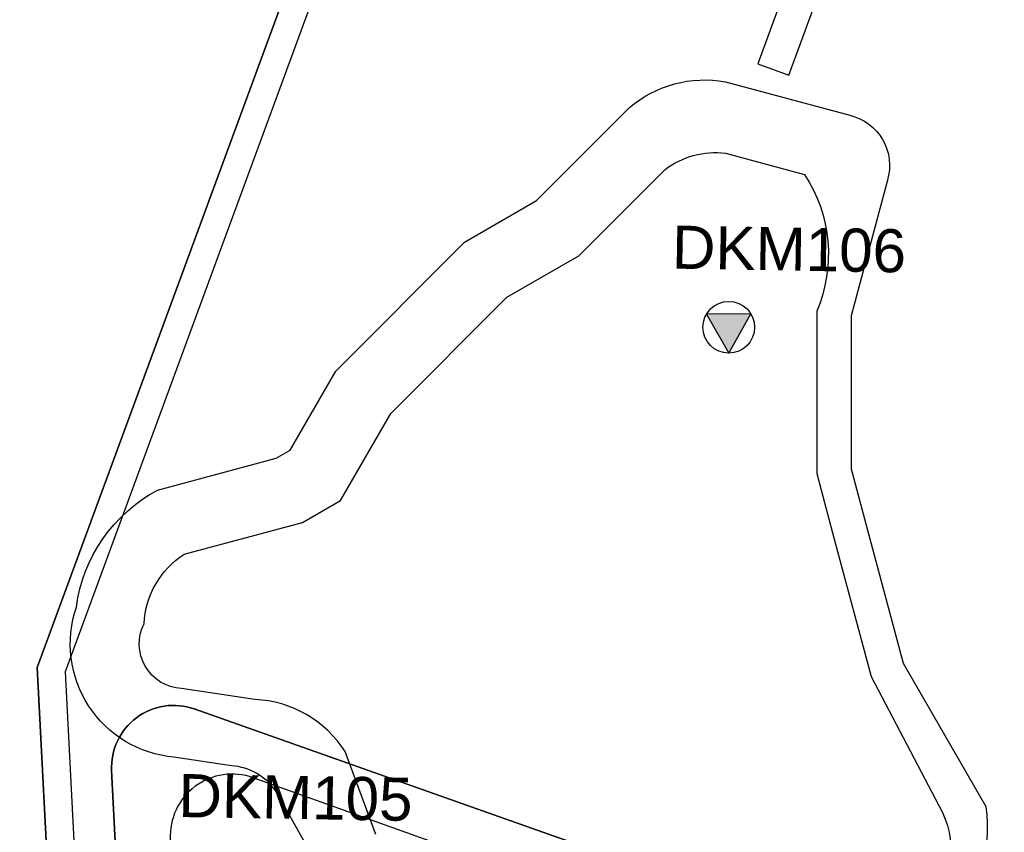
# Model space of a CAD drawing. Extents: x 158343 to 162498, y 431347 to 434500.
# Tile 77 of 220: x 159240 to 159383, y 433877 to 433995. Entities that reach past the tile are written whole.
import ezdxf

# ---------------------------------------------------------------- set-up
doc = ezdxf.new("R2010")
doc.units = 0
doc.header["$LTSCALE"] = 10
doc.header["$MEASUREMENT"] = 0
for name, color, linetype in [('47_binneninrichting', 8, 'CONTINUOUS'), ('bestaand 004m', 8, 'CONTINUOUS'), ('bestaand 005m', 8, 'CONTINUOUS'), ('bestaand 006m', 8, 'CONTINUOUS'), ('bestaand 008m', 8, 'CONTINUOUS'), ('bestaand 009m', 8, 'CONTINUOUS'), ('nieuw006m', 8, 'CONTINUOUS'), ('nieuw007m', 8, 'CONTINUOUS'), ('nieuw008m', 8, 'CONTINUOUS'), ('nieuw009m', 8, 'CONTINUOUS'), ('SONDERING-2', 7, 'CONTINUOUS')]:
    doc.layers.add(name, color=color, linetype=linetype)
doc.styles.add('TXT_Copier', font='arial.ttf')

# ---------------------------------------------------------------- blocks, each defined once
blk = doc.blocks.new('SON-2')
at = {"layer": 'SONDERING-2', "transparency": 33554687}
h = blk.add_hatch(color=256, dxfattribs=at)
h.dxf.hatch_style = 1
h.paths.add_polyline_path([(0.004, -1.5), (1.287, 0.77), (-1.292, 0.763)])
at = {"layer": 'SONDERING-2'}
blk.add_lwpolyline([(0.004, -1.5), (1.287, 0.77), (-1.292, 0.763), (0.004, -1.5)], dxfattribs=at)
blk.add_circle((0, 0), 1.5, dxfattribs=at)
at = {"layer": 'SONDERING-2', "style": 'TXT_Copier'}
blk.add_attdef('BNO', (-1.135, 2.408), '', height=2.5, rotation=359.0358, dxfattribs=at)

msp = doc.modelspace()

# ---------------------------------------------------------------- linework, layer by layer
at = {"layer": '47_binneninrichting', "flags": 128}
msp.add_lwpolyline([(159351.5, 434000), (159347.2, 433988.21), (159351.74, 433986.57), (159356.67, 434000)], dxfattribs=at)
at = {"layer": 'bestaand 004m'}
msp.add_lwpolyline([(159291.77, 433876.43), (159287.33, 433888.45, 0.244041), (159274.24, 433896), (159263.59, 433897.58, -0.541301), (159258.15, 433907.01, -0.242109), (159263.96, 433917.08), (159281.16, 433921.69), (159286.66, 433924.86), (159293.97, 433937.51), (159310.81, 433954.36), (159321.22, 433960.37), (159333.75, 433972.9, -0.192499), (159342.51, 433975.25), (159353.98, 433972.17), (159353.98, 433972.17, -0.252611), (159355.76, 433952.32), (159355.76, 433928.8), (159358.45, 433918.73), (159363.65, 433899.33), (159374.03, 433879.59, -0.333538), (159371.06, 433865.21)], format="xyb", dxfattribs=at)
at = {"layer": 'bestaand 005m'}
for points in [[(159281.93, 433874.5), (159277.31, 433882.67, 0.226522), (159270.85, 433886.39), (159262.48, 433887.63, -0.48649), (159248.33, 433909.41, -0.24046), (159260.08, 433926.39), (159277.3, 433931), (159279.34, 433932.18), (159285.97, 433943.65), (159304.67, 433962.36), (159315.08, 433968.37), (159328.58, 433981.87, -0.224642), (159342.51, 433985.6), (159360.57, 433980.76, -0.431513), (159366.02, 433971.32)], [(159366.02, 433971.32), (159360.76, 433951.67), (159360.76, 433929.46), (159363.28, 433920.02), (159368.31, 433901.26), (159380.32, 433880.46, -0.194901), (159375.54, 433862.62)]]:
    msp.add_lwpolyline(points, format="xyb", dxfattribs=at)
at = {"layer": 'bestaand 006m'}
msp.add_lwpolyline([(159399.68, 433858.51), (159428.03, 433877.46), (159440.46, 433886.16, 0.217279), (159446.09, 433895.92), (159443.81, 433907.21, 0.193492), (159437.17, 433918.28), (159430.76, 433923.3, -0.235338), (159425.66, 433933.46, -0.079248), (159432.05, 433956.8), (159433.74, 433962), (159442.57, 433989.11), (159438.07, 433984.32), (159431.5, 433984.26), (159292.26, 434035.48), (159242.66, 433900.64), (159247.37, 433809.27, -0.222038)], format="xyb", dxfattribs=at)
at = {"layer": 'bestaand 008m'}
msp.add_lwpolyline([(159488.01, 433922.65), (159484.83, 433935.47), (159482.83, 433947.45), (159482.1, 433958.95), (159479.84, 433938.02, -0.492134), (159455.03, 433927.6), (159428.43, 433937.39, 0.421738), (159416.8, 433931.83), (159397.45, 433874.78, -0.353156), (159371.42, 433857.15), (159265.43, 433894.63, 0.534081), (159253.44, 433885.68), (159257.35, 433809.78, -0.214466), (159239.51, 433763.92)], format="xyb", dxfattribs=at)
at = {"layer": 'bestaand 009m'}
msp.add_lwpolyline([(159500.79, 433934.68, -0.384523), (159461.54, 433918.82), (159434.14, 433928.9, 0.420983), (159419.93, 433922.13), (159401.56, 433868.41, -0.449861), (159369.68, 433850.42), (159273.98, 433884.66, 0.535288), (159261.96, 433875.72), (159265.34, 433810.2, -0.274927), (159241.88, 433759.25), (159130.91, 433670.86, 0.069541)], format="xyb", dxfattribs=at)
at = {"layer": 'nieuw006m'}
msp.add_lwpolyline([(159161.71, 433717.12), (159167.57, 433710.75), (159231.45, 433770.05, 0.222056), (159247.37, 433809.27), (159242.66, 433900.64), (159292.26, 434035.48), (159431.5, 433984.26, 0.427413), (159442.57, 433989.11), (159451.95, 434017.94)], format="xyb", dxfattribs=at)
at = {"layer": 'nieuw007m', "flags": 128}
msp.add_lwpolyline([(159467.84, 434013.4), (159462.09, 433991.93), (159458.16, 433978.69, -0.259588), (159449.04, 433975.14), (159438.73, 433977.33), (159294.64, 434030.35), (159246.69, 433900.03), (159251.36, 433809.48, -0.222056), (159234.17, 433767.12), (159124.59, 433670.36), (159117.41, 433675.03)], format="xyb", dxfattribs=at)
at = {"layer": 'nieuw007m'}
msp.add_lwpolyline([(159458.52, 433874.02), (159463.82, 433878.44), (159471.94, 433889.04), (159473.7, 433898.08), (159473.88, 433905.28), (159468.36, 433923.02), (159463.96, 433932.46), (159458.18, 433940.12), (159457.97, 433963.78), (159467.84, 434013.4), (159462.09, 433991.93), (159458.16, 433978.69, -0.259588), (159449.04, 433975.14), (159438.73, 433977.33), (159294.64, 434030.35), (159246.69, 433900.03), (159251.36, 433809.48, -0.222056)], format="xyb", dxfattribs=at)
at = {"layer": 'nieuw008m', "flags": 128}
msp.add_lwpolyline([(159239.51, 433763.92, 0.214466), (159257.35, 433809.78), (159253.44, 433885.68, -0.534081), (159265.43, 433894.63), (159371.42, 433857.15, 0.353156), (159397.45, 433874.78), (159416.8, 433931.83, -0.421738), (159428.43, 433937.39), (159455.03, 433927.6, 0.492134), (159479.84, 433938.02), (159482.1, 433958.95)], format="xyb", dxfattribs=at)
at = {"layer": 'nieuw009m', "flags": 128}
msp.add_lwpolyline([(159513.47, 433983.8), (159500.79, 433934.68, -0.385945), (159461.39, 433918.87), (159434.14, 433928.9, 0.420983), (159419.93, 433922.13), (159401.56, 433868.41, -0.449861), (159369.68, 433850.42), (159273.98, 433884.66, 0.535288), (159261.96, 433875.72), (159265.34, 433810.2, -0.274927), (159241.88, 433759.25), (159130.91, 433670.86, 0.069541)], format="xyb", dxfattribs=at)

# ---------------------------------------------------------------- block references
at = {"layer": 'SONDERING-2'}
ref = msp.add_blockref('SON-2', (159343, 433950), dxfattribs=dict(at, xscale=2.5, yscale=2.5, zscale=2.5))
ref.add_attrib('BNO', 'DKM106', (159334.72, 433958.51), dxfattribs={"height": 6.25, "rotation": 359.0358, "style": 'TXT_Copier'})
ref = msp.add_blockref('SON-2', (159284, 433871), dxfattribs=dict(at, xscale=2.5, yscale=2.5, zscale=2.5))
ref.add_attrib('BNO', 'DKM105', (159263.1, 433878.96), dxfattribs={"height": 6.25, "rotation": 359.0358, "style": 'TXT_Copier'})

doc.saveas('drawing.dxf')
